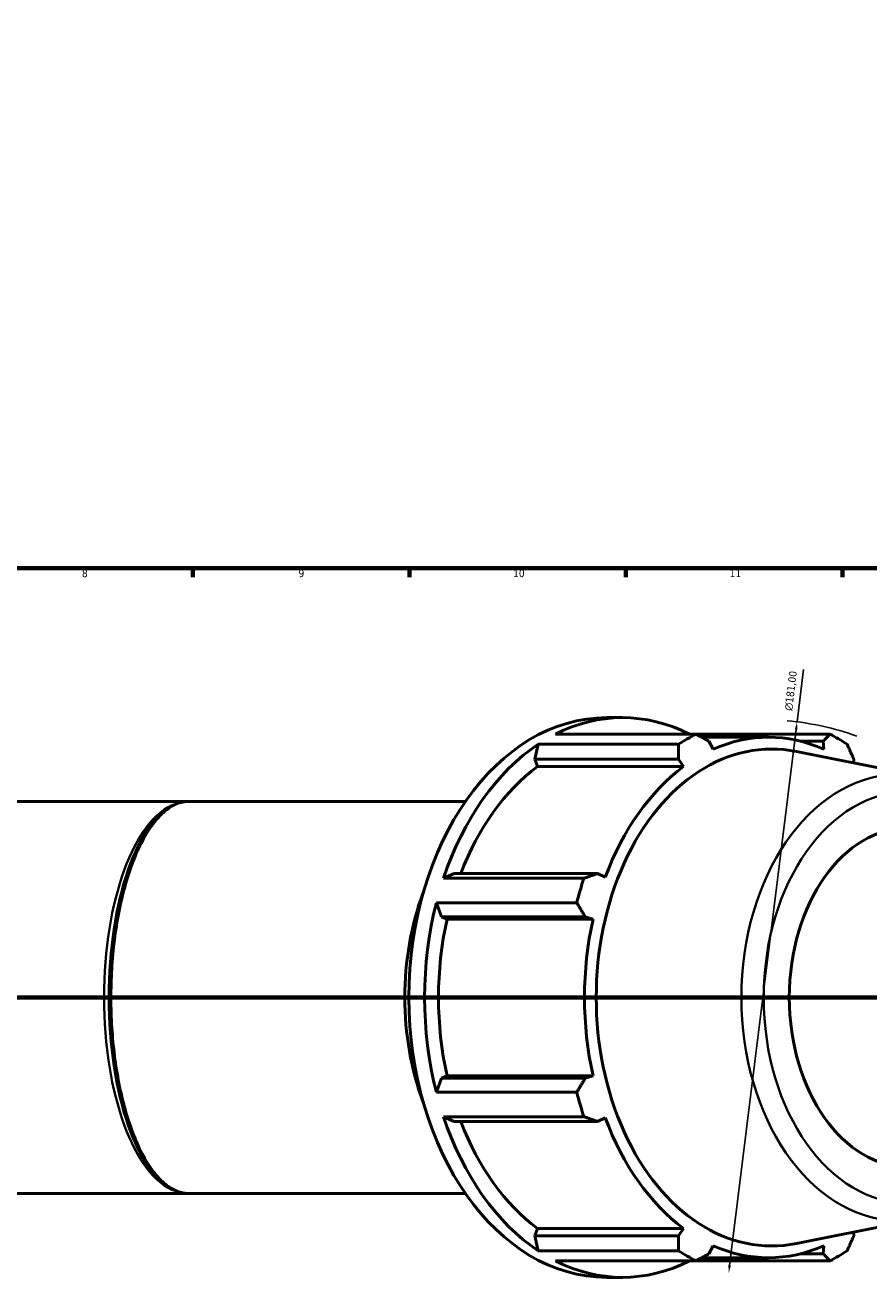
# Model space of a CAD drawing. Header units: millimetres. Extents: x -21 to 1696, y -211 to 1449.
# Tile 4 of 11: x 506 to 779, y -211 to 196. Entities that reach past the tile are written whole.
import ezdxf

# ---------------------------------------------------------------- set-up
doc = ezdxf.new("R2010")
doc.units = ezdxf.units.MM
doc.linetypes.add('CHAIN', pattern=[0.7087, 0.4724, -0.0591, 0.1181, -0.0591])
for name, color, linetype, lineweight in [('Border (ISO)', 7, 'Continuous', 70), ('Dimension (ISO)', 7, 'Continuous', 25), ('Section Line (ISO)', 7, 'CHAIN', 70), ('Visible (ISO)', 7, 'Continuous', 50), ('Visible Narrow (ISO)', 7, 'Continuous', 35)]:
    doc.layers.add(name, color=color, linetype=linetype, lineweight=lineweight)
doc.styles.add('Note Text (ISO)', font='tahoma.ttf')
doc.dimstyles.new('Default (ISO)', dxfattribs={"dimtxt": 2.5, "dimasz": 2.5, "dimexe": 3.175, "dimexo": 0, "dimgap": 0.762, "dimtad": 1, "dimrnd": 1e-08, "dimzin": 0, "dimtxsty": 'Note Text (ISO)', "dimcen": 0.09, "dimdle": 10, "dimclrd": 256, "dimclre": 256, "dimclrt": 232, "dimazin": 0, "dimtfac": 1.40208, "dimtmove": 0, "dimatfit": 3, "dimfxl": 1, "dimtolj": 1, "dimtzin": 0, "dimlwd": -1, "dimlwe": -1, "dimarcsym": 0})

# ---------------------------------------------------------------- blocks, each defined once
blk = doc.blocks.new('Borders Default Border')
at = {"layer": 'Border (ISO)'}
for p, q in [((560.67, 20), (560.67, 17.1)), ((630.75, 20), (630.75, 17.1)), ((700.83, 20), (700.83, 17.1)), ((770.92, 20), (770.92, 17.1))]:
    blk.add_line(p, q, dxfattribs=at)
at = {"layer": 'Border (ISO)', "flags": 128}
blk.add_lwpolyline([(20, 20), (20, 574), (821, 574), (821, 20), (20, 20)], dxfattribs=at)
at = {"layer": 'Border (ISO)', "color": 232, "true_color": 0xca0064, "char_height": 2.5, "attachment_point": 7, "style": 'Note Text (ISO)'}
for s, insert in [('8', (524.81, 17.04)), ('9', (594.88, 17.05)), ('10', (664.29, 17.05)), ('11', (734.37, 17.1))]:
    blk.add_mtext(s, dxfattribs=dict(at, insert=insert))
blk = doc.blocks.new('2dTransSection0')
at = {"layer": 'Section Line (ISO)', "linetype": 'CHAIN'}
blk.add_line((214.62, -118.84), (1034.19, -118.84), dxfattribs=at)
blk = doc.blocks.new('*D14')
at = {"layer": 'Defpoints', "color": 0, "transparency": 16777216}
for p in [(756.18, -29.7), (734.07, -207.98)]:
    blk.add_point(p, dxfattribs=at)
at = {"layer": 'Dimension (ISO)', "transparency": 16777216}
for p, q in [((756.18, -29.7), (758.27, -12.82)), ((734.38, -205.5), (755.87, -32.18))]:
    blk.add_line(p, q, dxfattribs=at)
blk.add_arc((745.13, -118.84), 89.82, 70.208, 84.9574, dxfattribs=at)
for points in [[(755.46, -32.13), (756.28, -32.23), (756.18, -29.7)], [(733.97, -205.45), (734.8, -205.55), (734.07, -207.98)]]:
    blk.add_solid(points, dxfattribs=at)
at = {"layer": 'Dimension (ISO)', "color": 232, "true_color": 0xca0064, "transparency": 16777216, "insert": (752.09, -25.91), "char_height": 2.5, "attachment_point": 1, "rotation": 82.9322, "style": 'Note Text (ISO)'}
blk.add_mtext('\\A1;\\fAIGDT|b0|i0;\\H2.5000;n\\fTahoma|b0|i0;\\H2.5000;181,00', dxfattribs=at)

msp = doc.modelspace()

# ---------------------------------------------------------------- linework, layer by layer
at = {"layer": 'Visible (ISO)'}
for p, q in [((694.5681, -28.3418), (699.6875, -28.3418)), ((678.019, -33.6878), (723.4583, -33.6878)), ((766.7953, -33.6878), (723.4583, -33.6878)), ((725.2857, -34.6768), (746.9366, -34.6768)), ((729.0405, -38.5722), (727.6876, -35.9828)), ((757.3804, -35.9828), (764.6344, -35.9828)), ((764.6344, -35.9828), (764.8327, -38.5722)), ((672.4325, -36.9603), (671.3207, -41.7783)), ((717.8717, -36.9603), (672.4325, -36.9603)), ((796.3969, -47.3926), (756.0107, -39.2852)), ((671.3207, -41.7783), (672.2072, -44.1865)), ((671.3207, -41.7783), (717.7942, -41.7783)), ((672.2072, -44.1865), (719.4563, -44.1865)), ((717.7942, -41.7783), (719.4563, -44.1865)), ((774.472, -42.9912), (774.5278, -41.7783)), ((460.0812, -55.4918), (559.1312, -55.4918)), ((559.1312, -55.4918), (648.8678, -55.4918)), ((645.1954, -78.725), (641.7886, -80.2973)), ((641.7886, -80.2973), (687.2278, -80.2973)), ((691.6688, -78.725), (645.1954, -78.725)), ((694.1474, -79.9787), (691.6688, -78.725)), ((639.4746, -88.1979), (641.0974, -92.7164)), ((684.9138, -88.1979), (639.4746, -88.1979)), ((641.0974, -92.7164), (642.9284, -93.5329)), ((641.0974, -92.7164), (687.5709, -92.7164)), ((642.9284, -93.5329), (690.1774, -93.5329)), ((687.5709, -92.7164), (690.1774, -93.5329)), ((641.0974, -144.9671), (639.4746, -149.4856)), ((642.9284, -144.1507), (641.0974, -144.9671)), ((687.5709, -144.9671), (641.0974, -144.9671)), ((642.9284, -144.1507), (690.1774, -144.1507)), ((690.1774, -144.1507), (687.5709, -144.9671)), ((639.4746, -149.4856), (684.9138, -149.4856)), ((641.7886, -157.3862), (645.1954, -158.9585)), ((687.2278, -157.3862), (641.7886, -157.3862)), ((691.6688, -158.9585), (694.1474, -157.7048)), ((645.1954, -158.9585), (691.6688, -158.9585)), ((460.0812, -182.1918), (559.1312, -182.1918)), ((559.1312, -182.1918), (648.8678, -182.1918)), ((796.3969, -190.2909), (756.0107, -198.3983)), ((672.2072, -193.497), (671.3207, -195.9053)), ((672.2072, -193.497), (719.4563, -193.497)), ((719.4563, -193.497), (717.7942, -195.9053)), ((774.5278, -195.9053), (774.472, -194.6923)), ((671.3207, -195.9053), (672.4325, -200.7232)), ((717.7942, -195.9053), (671.3207, -195.9053)), ((727.6876, -201.7007), (729.0405, -199.1113)), ((764.8327, -199.1113), (764.6344, -201.7007)), ((672.4325, -200.7232), (717.8717, -200.7232)), ((725.2857, -203.0068), (746.9366, -203.0068)), ((764.6344, -201.7007), (757.3804, -201.7007)), ((723.4583, -203.9958), (678.019, -203.9958)), ((723.4583, -203.9958), (766.7953, -203.9958)), ((694.5681, -209.3418), (699.6875, -209.3418))]:
    msp.add_line(p, q, dxfattribs=at)
for centre, major_axis, start_param, end_param in [((694.5681, -118.8418), (0, 90.5), 0, 3.14159265), ((699.6875, -118.8418), (0, 90.5), 5.93775002, 6.62862059), ((748.0254, -118.8418), (0, 80.3541), 6.14217766, 9.56578561), ((745.1268, -118.8418), (0, 90.5), 0.34543529, 0.43996288), ((746.9366, -118.8418), (0, 84.165), 5.97775269, 6.58861793), ((745.1268, -118.8418), (0, 90.5), 5.84322243, 5.93775002), ((699.6875, -118.8418), (0, -90.5), 3.58155553, 4.2724261), ((699.6875, -118.8418), (0, -84.165), 3.6215582, 4.2155561), ((746.9366, -118.8418), (0, -84.165), 3.6215582, 4.23242344), ((745.1268, -118.8418), (0, -90.5), 4.2724261, 4.36695369), ((680.4613, -118.8418), (0, -72.4), 4.22359638, 5.20118158), ((699.6875, -118.8418), (0, -90.5), 4.36695369, 5.05782427), ((699.6875, -118.8418), (0, -84.165), 4.40695636, 5.0178216), ((746.9366, -118.8418), (0, -84.165), 4.40695636, 5.0178216), ((745.1268, -118.8418), (0, -90.5), 5.05782427, 5.15235186), ((699.6875, -118.8418), (0, -90.5), 5.15235186, 5.84322243), ((746.9366, -118.8418), (0, -84.165), 5.19235452, 5.80321976), ((699.6875, -118.8418), (0, -84.165), 5.20922186, 5.80321976), ((746.9366, -118.8418), (0, -84.165), 5.97775269, 6.58861793), ((745.1268, -118.8418), (0, -90.5), 5.84322243, 5.93775002), ((745.1268, -118.8418), (0, -90.5), 0.34543529, 0.43996288), ((699.6875, -118.8418), (0, -90.5), 5.93775002, 6.62862059)]:
    msp.add_ellipse(centre, major_axis=major_axis, ratio=0.70710678, start_param=start_param, end_param=end_param, dxfattribs=at)
msp.add_ellipse((792.5731, -118.8418), major_axis=(0, -55), ratio=0.70710678, dxfattribs=at)
for points, weights in [([(723.4583, -33.6878), (725.6262, -34.8587), (727.6876, -35.9828)], [2.39104022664, 2.42091427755, 2.44916063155]), ([(764.6344, -35.9828), (765.7029, -34.8587), (766.7953, -33.6878)], [2.44916063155, 2.42091427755, 2.39104022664]), ([(717.7942, -41.7783), (717.8423, -39.4184), (717.8717, -36.9603)], [2.44916063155, 2.42091427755, 2.39104022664]), ([(772.3818, -36.9603), (773.4868, -39.4184), (774.5278, -41.7783)], [2.39104022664, 2.42091427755, 2.44916063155]), ([(687.2278, -80.2973), (689.5038, -79.4951), (691.6688, -78.725)], [2.40042970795, 2.43042107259, 2.45877834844]), ([(687.5709, -92.7164), (686.2796, -90.5033), (684.9138, -88.1979)], [2.45877834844, 2.43042107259, 2.40042970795]), ([(684.9138, -149.4856), (686.2796, -147.1802), (687.5709, -144.9671)], [2.40042970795, 2.43042107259, 2.45877834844]), ([(691.6688, -158.9585), (689.5038, -158.1884), (687.2278, -157.3862)], [2.45877834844, 2.43042107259, 2.40042970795]), ([(717.8717, -200.7232), (717.8423, -198.2651), (717.7942, -195.9053)], [2.40042970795, 2.43042107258, 2.45877834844]), ([(774.5278, -195.9053), (773.4868, -198.2651), (772.3818, -200.7232)], [2.43954291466, 2.41140748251, 2.38165074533]), ([(727.6876, -201.7007), (725.6262, -202.8248), (723.4583, -203.9958)], [2.45877834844, 2.43042107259, 2.40042970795]), ([(766.7953, -203.9958), (765.7029, -202.8248), (764.6344, -201.7007)], [2.38165074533, 2.41140748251, 2.43954291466])]:
    msp.add_rational_spline(points, weights, degree=2, dxfattribs=at)
msp.add_open_spline([(559.1312, -55.4918), (558.368, -55.4918), (557.6045, -55.5876), (556.1016, -55.9693), (555.3632, -56.245), (553.9341, -56.9583), (553.2451, -57.3801), (551.9015, -58.3634), (551.2474, -58.9155), (549.9652, -60.1505), (549.337, -60.8286), (548.1054, -62.3098), (547.5019, -63.1105), (546.3223, -64.8303), (545.7462, -65.748), (544.0679, -68.6621), (543.0058, -70.833), (541.0447, -75.541), (540.1432, -78.0712), (538.5253, -83.4076), (537.8057, -86.2079), (536.562, -91.9988), (536.0345, -94.985), (535.1772, -101.0737), (534.8445, -104.1736), (534.3751, -110.4274), (534.2362, -113.5804), (534.1513, -119.887), (534.2043, -123.0406), (534.5, -129.2995), (534.7431, -132.4046), (535.4164, -138.5166), (535.8481, -141.5224), (536.8954, -147.38), (537.5133, -150.229), (538.9268, -155.708), (539.7251, -158.3333), (541.4864, -163.2893), (542.4522, -165.6135), (544.5241, -169.8849), (545.6326, -171.8244), (547.9514, -175.2497), (549.1632, -176.7264), (551.0156, -178.5582), (551.6473, -179.1096), (553.4496, -180.4861), (554.6149, -181.1371), (556.8983, -181.9883), (558.016, -182.1918), (559.1312, -182.1918)], degree=3, knots=[-1.57079633, -1.57079633, -1.57079633, -1.57079633, -1.46596681, -1.46596681, -1.36691545, -1.36691545, -1.27644998, -1.27644998, -1.19118285, -1.19118285, -1.10861193, -1.10861193, -1.02748579, -1.02748579, -0.94725741, -0.94725741, -0.78820184, -0.78820184, -0.6318419, -0.6318419, -0.47835367, -0.47835367, -0.32765249, -0.32765249, -0.1792816, -0.1792816, -0.03250374, -0.03250374, 0.11358148, 0.11358148, 0.259933, 0.259933, 0.40747564, 0.40747564, 0.55700914, 0.55700914, 0.70911035, 0.70911035, 0.86403723, 0.86403723, 1.02170763, 1.02170763, 1.18205621, 1.18205621, 1.26442504, 1.26442504, 1.41761068, 1.41761068, 1.57079633, 1.57079633, 1.57079633, 1.57079633], dxfattribs=at)
at = {"layer": 'Visible Narrow (ISO)'}
for centre, major_axis, ratio, start_param, end_param in [((789.2253, -118.8418), (0, 72.1654), 0.70710678, 0.03017275, 3.11141991), ((559.1312, -118.8418), (0, -63.35), 0.42859825, 3.29867229, 6.12610567), ((559.1312, -118.8418), (0, 63.35), 0.40404205, 0.15707963, 2.98451302)]:
    msp.add_ellipse(centre, major_axis=major_axis, ratio=ratio, start_param=start_param, end_param=end_param, dxfattribs=at)
msp.add_ellipse((792.5731, -118.8418), major_axis=(0, -66.7189), ratio=0.70710678, dxfattribs=at)

# ---------------------------------------------------------------- block references
msp.add_blockref('Borders Default Border', (0, 0))
at = {"layer": 'Section Line (ISO)'}
msp.add_blockref('2dTransSection0', (0, 0), dxfattribs=at)

# ---------------------------------------------------------------- dimensions: what is measured, and where the dimension line sits
at = {"layer": 'Dimension (ISO)'}
dim = msp.add_diameter_dim_2p(p1=(734.0746, -207.9818), p2=(756.1789, -29.7017), text='\\fAIGDT|b0|i0;\\H2.5000;n\\fTahoma|b0|i0;\\H2.5000;181,00', dimstyle='Default (ISO)', override={"dimdec": 2, "dimlfac": 1.007542, "dimtp": 0, "dimtm": 0, "dimtdec": 2, "dimatfit": 2}, dxfattribs=at)
dim.commit()
dim.dimension.update_dxf_attribs({"geometry": '*D14', "text_midpoint": (757.3793, -20.0201), "dimtype": 163})

doc.saveas('drawing.dxf')
